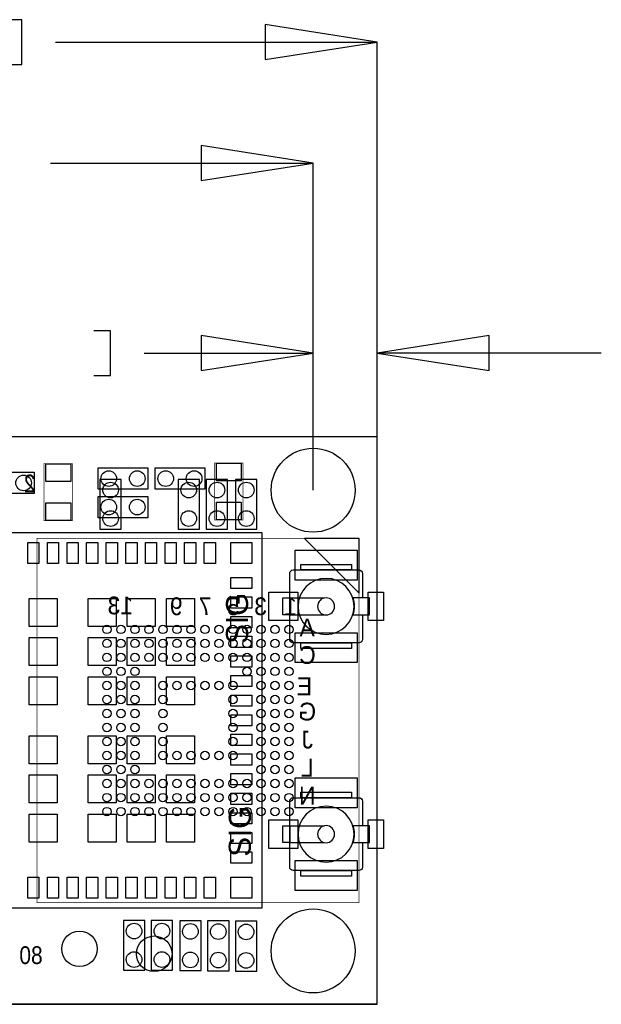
# Model space of a CAD drawing. Extents: x -22.4 to 58.4, y -8 to 47.3.
# Tile 6 of 6: x 37.6 to 58.4, y 0 to 35.1. Entities that reach past the tile are written whole.
import ezdxf
from ezdxf.enums import TextEntityAlignment as Align

# ---------------------------------------------------------------- set-up
doc = ezdxf.new("R2010")
doc.units = 0
for name, color, linetype in [('BG_DIMENSION', 2, 'CONTINUOUS'), ('BG_OUTLINE', 3, 'CONTINUOUS'), ('PG_ASSEMBLY_BOTTOM', 30, 'CONTINUOUS'), ('PG_ASSEMBLY_TOP', 4, 'CONTINUOUS'), ('PIN_BOTTOM', 6, 'CONTINUOUS'), ('PIN_TOP', 160, 'CONTINUOUS')]:
    doc.layers.add(name, color=color, linetype=linetype)

msp = doc.modelspace()

# ---------------------------------------------------------------- linework, layer by layer
at = {"layer": 'BG_DIMENSION'}
for points in [[(37.0967, 33.5407), (37.6936, 33.5407), (37.6936, 35.1409), (37.0967, 35.1409)], [(38.89375, 34.3408), (50.378106, 34.3408)], [(50.378106, 20.25396), (50.378106, 34.3408)], [(38.71595, 30.0228), (48.09109, 30.0228)], [(48.09109, 18.34896), (48.09109, 30.0228)], [(40.259, 22.4409), (40.8559, 22.4409), (40.8559, 24.0411), (40.259, 24.0411)], [(42.05605, 23.241), (48.09109, 23.241)], [(48.09109, 18.34896), (48.09109, 23.241)], [(58.37809, 23.241), (50.378106, 23.241)], [(50.378106, 20.25396), (50.378106, 23.241)]]:
    msp.add_lwpolyline(points, dxfattribs=at)
for points in [[(46.378114, 33.71596), (50.378106, 34.3408), (46.378114, 34.96564)], [(44.091098, 29.39796), (48.09109, 30.0228), (44.091098, 30.64764)], [(44.091098, 22.61616), (48.09109, 23.241), (44.091098, 23.86584)], [(54.378098, 23.86584), (50.378106, 23.241), (54.378098, 22.61616)]]:
    msp.add_lwpolyline(points, close=True, dxfattribs=at)
at = {"layer": 'BG_OUTLINE'}
msp.add_lwpolyline([(50.378106, 0), (50.378106, 20.25396), (0, 20.25396), (0, 0)], close=True, dxfattribs=at)
msp.add_lwpolyline([(50.378106, 0), (0, 0)], dxfattribs=at)
at = {"layer": 'PG_ASSEMBLY_BOTTOM'}
for points in [[(40.47998, 18.73504), (40.47998, 16.95704), (41.24198, 16.95704), (41.24198, 18.73504)], [(43.2689, 18.73504), (43.2689, 16.95704), (44.0309, 16.95704), (44.0309, 18.73504)], [(44.27728, 18.73504), (44.27728, 16.95704), (45.03928, 16.95704), (45.03928, 18.73504)], [(45.32376, 18.73504), (45.32376, 16.95704), (46.08576, 16.95704), (46.08576, 18.73504)], [(49.731168, 14.678406), (49.731168, 16.629634), (47.780194, 16.629634)], [(42.08018, 1.21666), (42.08018, 2.99466), (41.31818, 2.99466), (41.31818, 1.21666)], [(43.07332, 1.21666), (43.07332, 2.99466), (42.31132, 2.99466), (42.31132, 1.21666)], [(44.08932, 1.20396), (44.08932, 2.98196), (43.32732, 2.98196), (43.32732, 1.20396)], [(45.08754, 1.19634), (45.08754, 2.97434), (44.32554, 2.97434), (44.32554, 1.19634)], [(46.07814, 1.18618), (46.07814, 2.96418), (45.31614, 2.96418), (45.31614, 1.18618)]]:
    msp.add_lwpolyline(points, close=True, dxfattribs=at)
at = {"layer": 'PG_ASSEMBLY_BOTTOM', "const_width": 0.0254}
msp.add_lwpolyline([(38.230048, 16.629634), (38.230048, 3.629406), (49.730152, 3.629406), (49.730152, 16.629634)], close=True, dxfattribs=at)
at = {"layer": 'PG_ASSEMBLY_TOP', "const_width": 0.0254}
for points in [[(44.57192, 17.28724), (44.57192, 19.31924), (45.58792, 19.31924), (45.58792, 17.28724)], [(38.48354, 17.26184), (38.48354, 19.29384), (39.49954, 19.29384), (39.49954, 17.26184)]]:
    msp.add_lwpolyline(points, close=True, dxfattribs=at)
at = {"layer": 'PG_ASSEMBLY_TOP'}
for points in [[(36.35756, 18.98904), (38.13556, 18.98904), (38.13556, 18.22704), (36.35756, 18.22704)], [(40.41394, 19.14398), (42.19194, 19.14398), (42.19194, 18.38198), (40.41394, 18.38198)], [(42.44594, 19.14398), (44.22394, 19.14398), (44.22394, 18.38198), (42.44594, 18.38198)], [(40.41394, 18.12798), (42.19194, 18.12798), (42.19194, 17.36598), (40.41394, 17.36598)], [(32.75457, 3.437128), (32.75457, 16.837152), (46.25467, 16.837152), (46.25467, 3.437128)], [(47.65167, 15.69974), (49.45507, 15.69974), (49.45507, 15.501112), (47.65167, 15.501112)], [(47.00397, 14.501114), (47.253398, 14.501114), (47.253398, 13.901166), (47.00397, 13.901166)], [(47.65167, 12.901168), (49.45507, 12.901168), (49.45507, 12.70254), (47.65167, 12.70254)], [(47.65167, 7.57174), (49.45507, 7.57174), (49.45507, 7.373112), (47.65167, 7.373112)], [(47.00397, 6.373114), (47.253398, 6.373114), (47.253398, 5.773166), (47.00397, 5.773166)], [(47.65167, 4.773168), (49.45507, 4.773168), (49.45507, 4.57454), (47.65167, 4.57454)]]:
    msp.add_lwpolyline(points, close=True, dxfattribs=at)
for points in [[(49.853342, 13.901166), (49.853342, 13.028168, -0.414214), (49.726342, 12.901168), (47.380398, 12.901168, -0.414214), (47.253398, 13.028168), (47.253398, 15.374112, -0.414214), (47.380398, 15.501112), (49.726342, 15.501112, -0.414214), (49.853342, 15.374112)], [(49.853342, 5.773166), (49.853342, 4.900168, -0.414214), (49.726342, 4.773168), (47.380398, 4.773168, -0.414214), (47.253398, 4.900168), (47.253398, 7.246112, -0.414214), (47.380398, 7.373112), (49.726342, 7.373112, -0.414214), (49.853342, 7.246112)]]:
    msp.add_lwpolyline(points, format="xyb", dxfattribs=at)
for points in [[(49.553368, 14.20114, 1), (47.553372, 14.20114, 1)], [(48.85817, 14.20114, 1), (48.24857, 14.20114, 1)], [(49.50714, 13.901166), (50.10277, 13.901166), (50.10277, 14.501114), (49.50714, 14.501114, -0.076601), (49.553368, 14.20114, -0.076974)], [(49.553368, 6.07314, 1), (47.553372, 6.07314, 1)], [(48.85817, 6.07314, 1), (48.24857, 6.07314, 1)], [(49.50714, 5.773166), (50.10277, 5.773166), (50.10277, 6.373114), (49.50714, 6.373114, -0.076601), (49.553368, 6.07314, -0.076974)]]:
    msp.add_lwpolyline(points, format="xyb", close=True, dxfattribs=at)
for points in [[(49.853342, 15.374112), (49.853342, 14.501114)], [(47.253398, 14.501114), (48.499268, 14.501114)], [(47.253398, 13.901166), (48.499268, 13.901166)], [(49.853342, 7.246112), (49.853342, 6.373114)], [(47.253398, 6.373114), (48.499268, 6.373114)], [(47.253398, 5.773166), (48.499268, 5.773166)]]:
    msp.add_lwpolyline(points, dxfattribs=at)
at = {"layer": 'PIN_BOTTOM'}
for centre, radius in [((48.09109, 18.34896), 1.499997), ((40.86098, 18.35404), 0.2794), ((43.6499, 18.35404), 0.2794), ((44.65828, 18.35404), 0.2794), ((45.70476, 18.35404), 0.2794), ((40.86098, 17.33804), 0.2794), ((43.6499, 17.33804), 0.2794), ((44.65828, 17.33804), 0.2794), ((45.70476, 17.33804), 0.2794), ((40.73017, 13.37945), 0.149987), ((41.230042, 13.37945), 0.149987), ((41.730168, 13.37945), 0.149987), ((42.23004, 13.37945), 0.149987), ((42.730166, 13.37945), 0.149987), ((43.230038, 13.37945), 0.149987), ((43.730164, 13.37945), 0.149987), ((44.230036, 13.37945), 0.149987), ((44.730162, 13.37945), 0.149987), ((45.230034, 13.37945), 0.149987), ((45.73016, 13.37945), 0.149987), ((46.230032, 13.37945), 0.149987), ((46.730158, 13.37945), 0.149987), ((47.23003, 13.37945), 0.149987), ((40.73017, 12.879578), 0.149987), ((41.230042, 12.879578), 0.149987), ((41.730168, 12.879578), 0.149987), ((42.23004, 12.879578), 0.149987), ((42.730166, 12.879578), 0.149987), ((43.230038, 12.879578), 0.149987), ((43.730164, 12.879578), 0.149987), ((44.230036, 12.879578), 0.149987), ((44.730162, 12.879578), 0.149987), ((45.230034, 12.879578), 0.149987), ((45.73016, 12.879578), 0.149987), ((46.230032, 12.879578), 0.149987), ((46.730158, 12.879578), 0.149987), ((47.23003, 12.879578), 0.149987), ((40.73017, 12.379452), 0.149987), ((41.230042, 12.379452), 0.149987), ((41.730168, 12.379452), 0.149987), ((42.23004, 12.379452), 0.149987), ((42.730166, 12.379452), 0.149987), ((43.230038, 12.379452), 0.149987), ((43.730164, 12.379452), 0.149987), ((44.230036, 12.379452), 0.149987), ((44.730162, 12.379452), 0.149987), ((45.230034, 12.379452), 0.149987), ((45.73016, 12.379452), 0.149987), ((46.230032, 12.379452), 0.149987), ((46.730158, 12.379452), 0.149987), ((47.23003, 12.379452), 0.149987), ((40.73017, 11.87958), 0.149987), ((41.230042, 11.87958), 0.149987), ((41.730168, 11.87958), 0.149987), ((45.73016, 11.87958), 0.149987), ((46.230032, 11.87958), 0.149987), ((46.730158, 11.87958), 0.149987), ((47.23003, 11.87958), 0.149987), ((40.73017, 11.379454), 0.149987), ((41.230042, 11.379454), 0.149987), ((41.730168, 11.379454), 0.149987), ((42.730166, 11.379454), 0.149987), ((43.230038, 11.379454), 0.149987), ((43.730164, 11.379454), 0.149987), ((44.230036, 11.379454), 0.149987), ((44.730162, 11.379454), 0.149987), ((45.230034, 11.379454), 0.149987), ((46.230032, 11.379454), 0.149987), ((46.730158, 11.379454), 0.149987), ((47.23003, 11.379454), 0.149987), ((40.73017, 10.879582), 0.149987), ((41.230042, 10.879582), 0.149987), ((41.730168, 10.879582), 0.149987), ((42.730166, 10.879582), 0.149987), ((45.230034, 10.879582), 0.149987), ((46.230032, 10.879582), 0.149987), ((46.730158, 10.879582), 0.149987), ((47.23003, 10.879582), 0.149987), ((40.73017, 10.379456), 0.149987), ((41.230042, 10.379456), 0.149987), ((41.730168, 10.379456), 0.149987), ((42.730166, 10.379456), 0.149987), ((45.230034, 10.379456), 0.149987), ((46.230032, 10.379456), 0.149987), ((46.730158, 10.379456), 0.149987), ((47.23003, 10.379456), 0.149987), ((40.73017, 9.879584), 0.149987), ((41.230042, 9.879584), 0.149987), ((41.730168, 9.879584), 0.149987), ((42.730166, 9.879584), 0.149987), ((45.230034, 9.879584), 0.149987), ((46.230032, 9.879584), 0.149987), ((46.730158, 9.879584), 0.149987), ((47.23003, 9.879584), 0.149987), ((40.73017, 9.379458), 0.149987), ((41.230042, 9.379458), 0.149987), ((41.730168, 9.379458), 0.149987), ((42.730166, 9.379458), 0.149987), ((45.230034, 9.379458), 0.149987), ((46.230032, 9.379458), 0.149987), ((46.730158, 9.379458), 0.149987), ((47.23003, 9.379458), 0.149987), ((40.73017, 8.879586), 0.149987), ((41.230042, 8.879586), 0.149987), ((41.730168, 8.879586), 0.149987), ((42.730166, 8.879586), 0.149987), ((43.230038, 8.879586), 0.149987), ((43.730164, 8.879586), 0.149987), ((44.230036, 8.879586), 0.149987), ((44.730162, 8.879586), 0.149987), ((45.230034, 8.879586), 0.149987), ((46.230032, 8.879586), 0.149987), ((46.730158, 8.879586), 0.149987), ((47.23003, 8.879586), 0.149987), ((40.73017, 8.37946), 0.149987), ((41.230042, 8.37946), 0.149987), ((41.730168, 8.37946), 0.149987), ((46.230032, 8.37946), 0.149987), ((46.730158, 8.37946), 0.149987), ((47.23003, 8.37946), 0.149987), ((40.73017, 7.879588), 0.149987), ((41.230042, 7.879588), 0.149987), ((41.730168, 7.879588), 0.149987), ((42.23004, 7.879588), 0.149987), ((42.730166, 7.879588), 0.149987), ((43.230038, 7.879588), 0.149987), ((43.730164, 7.879588), 0.149987), ((44.230036, 7.879588), 0.149987), ((44.730162, 7.879588), 0.149987), ((45.230034, 7.879588), 0.149987), ((45.73016, 7.879588), 0.149987), ((46.230032, 7.879588), 0.149987), ((46.730158, 7.879588), 0.149987), ((47.23003, 7.879588), 0.149987), ((40.73017, 7.379462), 0.149987), ((41.230042, 7.379462), 0.149987), ((41.730168, 7.379462), 0.149987), ((42.23004, 7.379462), 0.149987), ((42.730166, 7.379462), 0.149987), ((43.230038, 7.379462), 0.149987), ((43.730164, 7.379462), 0.149987), ((44.230036, 7.379462), 0.149987), ((44.730162, 7.379462), 0.149987), ((45.230034, 7.379462), 0.149987), ((45.73016, 7.379462), 0.149987), ((46.230032, 7.379462), 0.149987), ((46.730158, 7.379462), 0.149987), ((47.23003, 7.379462), 0.149987), ((40.73017, 6.87959), 0.149987), ((41.230042, 6.87959), 0.149987), ((41.730168, 6.87959), 0.149987), ((42.23004, 6.87959), 0.149987), ((42.730166, 6.87959), 0.149987), ((43.230038, 6.87959), 0.149987), ((43.730164, 6.87959), 0.149987), ((44.230036, 6.87959), 0.149987), ((44.730162, 6.87959), 0.149987), ((45.230034, 6.87959), 0.149987), ((45.73016, 6.87959), 0.149987), ((46.230032, 6.87959), 0.149987), ((46.730158, 6.87959), 0.149987), ((47.23003, 6.87959), 0.149987), ((48.09109, 1.905), 1.499997), ((41.69918, 2.61366), 0.2794), ((42.69232, 2.61366), 0.2794), ((43.70832, 2.60096), 0.2794), ((44.70654, 2.59334), 0.2794), ((45.69714, 2.58318), 0.2794), ((39.751, 1.9812), 0.635), ((41.69918, 1.59766), 0.2794), ((42.69232, 1.59766), 0.2794), ((43.70832, 1.58496), 0.2794), ((44.70654, 1.57734), 0.2794), ((45.69714, 1.56718), 0.2794)]:
    msp.add_circle(centre, radius, dxfattribs=at)
at = {"layer": 'PIN_TOP'}
for points in [[(38.54704, 19.29384), (39.43604, 19.29384), (39.43604, 18.65884), (38.54704, 18.65884)], [(44.63542, 19.31924), (45.52442, 19.31924), (45.52442, 18.68424), (44.63542, 18.68424)], [(44.63542, 17.92224), (45.52442, 17.92224), (45.52442, 17.28724), (44.63542, 17.28724)], [(38.54704, 17.89684), (39.43604, 17.89684), (39.43604, 17.26184), (38.54704, 17.26184)], [(37.90442, 15.737078), (37.90442, 16.48714), (38.30447, 16.48714), (38.30447, 15.737078)], [(38.604444, 15.737078), (38.604444, 16.48714), (39.004494, 16.48714), (39.004494, 15.737078)], [(39.304468, 15.737078), (39.304468, 16.48714), (39.704518, 16.48714), (39.704518, 15.737078)], [(40.004492, 15.737078), (40.004492, 16.48714), (40.404542, 16.48714), (40.404542, 15.737078)], [(40.704516, 15.737078), (40.704516, 16.48714), (41.104566, 16.48714), (41.104566, 15.737078)], [(41.40454, 15.737078), (41.40454, 16.48714), (41.80459, 16.48714), (41.80459, 15.737078)], [(42.104564, 15.737078), (42.104564, 16.48714), (42.504614, 16.48714), (42.504614, 15.737078)], [(42.804588, 15.737078), (42.804588, 16.48714), (43.204638, 16.48714), (43.204638, 15.737078)], [(43.504358, 15.737078), (43.504358, 16.48714), (43.904408, 16.48714), (43.904408, 15.737078)], [(44.204382, 15.737078), (44.204382, 16.48714), (44.604432, 16.48714), (44.604432, 15.737078)], [(45.154342, 15.737078), (45.154342, 16.48714), (45.904404, 16.48714), (45.904404, 15.737078)], [(47.44847, 16.20774), (49.65827, 16.20774), (49.65827, 15.14094), (47.44847, 15.14094)], [(45.154342, 14.836902), (45.154342, 15.236952), (45.904404, 15.236952), (45.904404, 14.836902)], [(37.954458, 13.486892), (37.954458, 14.48689), (38.954456, 14.48689), (38.954456, 13.486892)], [(40.05453, 13.486892), (40.05453, 14.48689), (41.054528, 14.48689), (41.054528, 13.486892)], [(41.454578, 13.486892), (41.454578, 14.48689), (42.454576, 14.48689), (42.454576, 13.486892)], [(42.854372, 13.486892), (42.854372, 14.48689), (43.85437, 14.48689), (43.85437, 13.486892)], [(45.154342, 14.136878), (45.154342, 14.536928), (45.904404, 14.536928), (45.904404, 14.136878)], [(46.50867, 14.70914), (47.55007, 14.70914), (47.55007, 13.69314), (46.50867, 13.69314)], [(50.050573, 14.70914), (50.597943, 14.70914), (50.597943, 13.69314), (50.050573, 13.69314)], [(45.154342, 13.437108), (45.154342, 13.837158), (45.904404, 13.837158), (45.904404, 13.437108)], [(37.954458, 12.087098), (37.954458, 13.087096), (38.954456, 13.087096), (38.954456, 12.087098)], [(40.05453, 12.087098), (40.05453, 13.087096), (41.054528, 13.087096), (41.054528, 12.087098)], [(41.454578, 12.087098), (41.454578, 13.087096), (42.454576, 13.087096), (42.454576, 12.087098)], [(42.854372, 12.087098), (42.854372, 13.087096), (43.85437, 13.087096), (43.85437, 12.087098)], [(45.154342, 12.737084), (45.154342, 13.137134), (45.904404, 13.137134), (45.904404, 12.737084)], [(47.44847, 13.26134), (49.65827, 13.26134), (49.65827, 12.19454), (47.44847, 12.19454)], [(45.154342, 12.03706), (45.154342, 12.43711), (45.904404, 12.43711), (45.904404, 12.03706)], [(37.954458, 10.68705), (37.954458, 11.687048), (38.954456, 11.687048), (38.954456, 10.68705)], [(40.05453, 10.68705), (40.05453, 11.687048), (41.054528, 11.687048), (41.054528, 10.68705)], [(41.454578, 10.68705), (41.454578, 11.687048), (42.454576, 11.687048), (42.454576, 10.68705)], [(42.854372, 10.68705), (42.854372, 11.687048), (43.85437, 11.687048), (43.85437, 10.68705)], [(45.154342, 11.337036), (45.154342, 11.737086), (45.904404, 11.737086), (45.904404, 11.337036)], [(45.154342, 10.637012), (45.154342, 11.037062), (45.904404, 11.037062), (45.904404, 10.637012)], [(45.154342, 9.936988), (45.154342, 10.337038), (45.904404, 10.337038), (45.904404, 9.936988)], [(37.954458, 8.586978), (37.954458, 9.586976), (38.954456, 9.586976), (38.954456, 8.586978)], [(40.05453, 8.586978), (40.05453, 9.586976), (41.054528, 9.586976), (41.054528, 8.586978)], [(41.454578, 8.586978), (41.454578, 9.586976), (42.454576, 9.586976), (42.454576, 8.586978)], [(42.854372, 8.586978), (42.854372, 9.586976), (43.85437, 9.586976), (43.85437, 8.586978)], [(45.154342, 9.236964), (45.154342, 9.637014), (45.904404, 9.637014), (45.904404, 9.236964)], [(45.154342, 8.53694), (45.154342, 8.93699), (45.904404, 8.93699), (45.904404, 8.53694)], [(37.954458, 7.18693), (37.954458, 8.186928), (38.954456, 8.186928), (38.954456, 7.18693)], [(40.05453, 7.18693), (40.05453, 8.186928), (41.054528, 8.186928), (41.054528, 7.18693)], [(41.454578, 7.18693), (41.454578, 8.186928), (42.454576, 8.186928), (42.454576, 7.18693)], [(42.854372, 7.18693), (42.854372, 8.186928), (43.85437, 8.186928), (43.85437, 7.18693)], [(45.154342, 7.836916), (45.154342, 8.236966), (45.904404, 8.236966), (45.904404, 7.836916)], [(47.44847, 8.07974), (49.65827, 8.07974), (49.65827, 7.01294), (47.44847, 7.01294)], [(45.154342, 7.136892), (45.154342, 7.536942), (45.904404, 7.536942), (45.904404, 7.136892)], [(37.954458, 5.787136), (37.954458, 6.787134), (38.954456, 6.787134), (38.954456, 5.787136)], [(40.05453, 5.787136), (40.05453, 6.787134), (41.054528, 6.787134), (41.054528, 5.787136)], [(41.454578, 5.787136), (41.454578, 6.787134), (42.454576, 6.787134), (42.454576, 5.787136)], [(42.854372, 5.787136), (42.854372, 6.787134), (43.85437, 6.787134), (43.85437, 5.787136)], [(45.154342, 6.436868), (45.154342, 6.836918), (45.904404, 6.836918), (45.904404, 6.436868)], [(46.50867, 6.58114), (47.55007, 6.58114), (47.55007, 5.56514), (46.50867, 5.56514)], [(50.050573, 6.58114), (50.597943, 6.58114), (50.597943, 5.56514), (50.050573, 5.56514)], [(45.154342, 5.737098), (45.154342, 6.137148), (45.904404, 6.137148), (45.904404, 5.737098)], [(45.154342, 5.037074), (45.154342, 5.437124), (45.904404, 5.437124), (45.904404, 5.037074)], [(47.44847, 5.13334), (49.65827, 5.13334), (49.65827, 4.06654), (47.44847, 4.06654)], [(37.90442, 3.786886), (37.90442, 4.536948), (38.30447, 4.536948), (38.30447, 3.786886)], [(38.604444, 3.786886), (38.604444, 4.536948), (39.004494, 4.536948), (39.004494, 3.786886)], [(39.304468, 3.786886), (39.304468, 4.536948), (39.704518, 4.536948), (39.704518, 3.786886)], [(40.004492, 3.786886), (40.004492, 4.536948), (40.404542, 4.536948), (40.404542, 3.786886)], [(40.704516, 3.786886), (40.704516, 4.536948), (41.104566, 4.536948), (41.104566, 3.786886)], [(41.40454, 3.786886), (41.40454, 4.536948), (41.80459, 4.536948), (41.80459, 3.786886)], [(42.104564, 3.786886), (42.104564, 4.536948), (42.504614, 4.536948), (42.504614, 3.786886)], [(42.804588, 3.786886), (42.804588, 4.536948), (43.204638, 4.536948), (43.204638, 3.786886)], [(43.504358, 3.786886), (43.504358, 4.536948), (43.904408, 4.536948), (43.904408, 3.786886)], [(44.204382, 3.786886), (44.204382, 4.536948), (44.604432, 4.536948), (44.604432, 3.786886)], [(45.154342, 3.786886), (45.154342, 4.536948), (45.904404, 4.536948), (45.904404, 3.786886)]]:
    msp.add_lwpolyline(points, close=True, dxfattribs=at)
for centre, radius in [((48.09109, 18.34896), 1.499997), ((40.79494, 18.76298), 0.2794), ((41.81094, 18.76298), 0.2794), ((42.82694, 18.76298), 0.2794), ((43.84294, 18.76298), 0.2794), ((37.75456, 18.60804), 0.2794), ((40.79494, 17.74698), 0.2794), ((41.81094, 17.74698), 0.2794), ((48.09109, 1.905), 1.499997), ((42.418, 1.8034), 0.635)]:
    msp.add_circle(centre, radius, dxfattribs=at)

# ---------------------------------------------------------------- texts
at = {"layer": 'PG_ASSEMBLY_BOTTOM', "text_generation_flag": 2, "width": 0.88}
for s, p in [('2', (38.18128, 18.270474)), ('80', (38.43528, 1.436878))]:
    msp.add_text(s, height=0.635, dxfattribs=at).set_placement(p)
at = {"layer": 'PG_ASSEMBLY_BOTTOM', "text_generation_flag": 2, "width": 0.96}
for s, p in [('13', (41.209214, 13.918438)), ('9', (43.20413, 13.888466)), ('7', (44.241212, 13.888466)), ('5', (45.238162, 13.888466)), ('3', (46.216062, 13.888466)), ('1', (47.288196, 13.890498)), ('A', (47.880016, 13.129514)), ('C', (47.890176, 12.148566)), ('E', (47.780194, 11.029442)), ('G', (47.880016, 10.12952)), ('J', (47.880016, 9.129522)), ('L', (47.880016, 8.129524)), ('N', (47.880016, 7.129526))]:
    msp.add_text(s, height=0.635, dxfattribs=at).set_placement(p, align=Align.CENTER)
at = {"layer": 'PG_ASSEMBLY_TOP'}
for p in [(45.768006, 12.86764), (45.867066, 5.26796)]:
    msp.add_text('SIG', height=0.7874, rotation=90, dxfattribs=at).set_placement(p)

doc.saveas('drawing.dxf')
